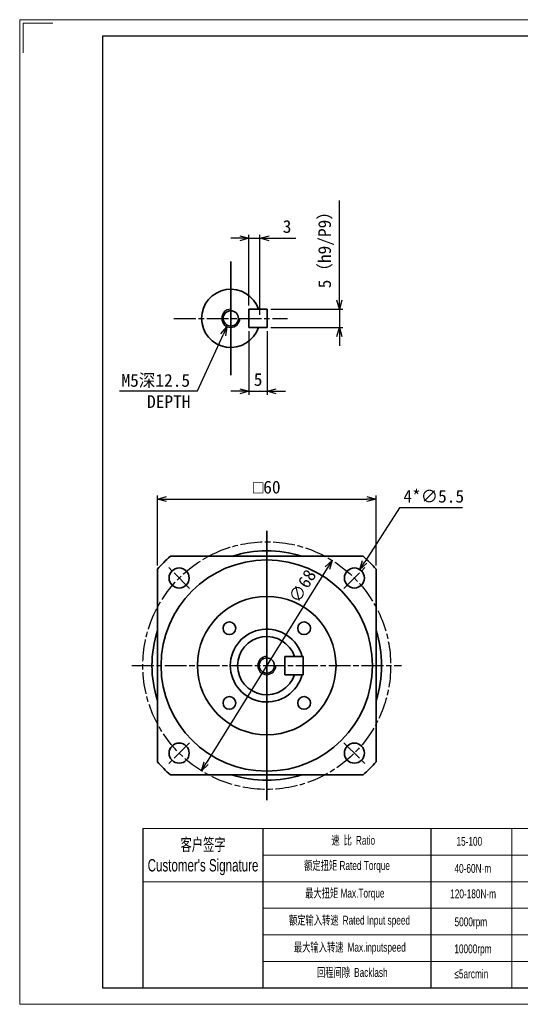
# Model space of a CAD drawing. Header units: millimetres. Extents: x 108 to 491, y 74 to 344.
# Tile 1 of 2: x 108 to 246, y 74 to 344. Entities that reach past the tile are written whole.
import ezdxf

# ---------------------------------------------------------------- set-up
doc = ezdxf.new("R2010")
doc.units = ezdxf.units.MM
doc.linetypes.add('AM_ISO08W050x2', pattern=[9, 6, -0.75, 1.5, -0.75])
doc.layers.add('7标注层', color=4, linetype='Continuous')
for name, color, linetype, lineweight in [('AM_1', 131, 'Continuous', 35), ('AM_4', 3, 'Continuous', 25), ('AM_5', 3, 'Continuous', 25), ('AM_7', 4, 'AM_ISO08W050x2', 25), ('SLD-0', 7, 'Continuous', 18), ('图框_外框线', 7, 'Continuous', 18)]:
    doc.layers.add(name, color=color, linetype=linetype, lineweight=lineweight)
doc.styles.add('标准', font='arial.ttf', dxfattribs={"width": 0.667})
doc.dimstyles.new('AM_JIS$0', dxfattribs={"dimtxt": 3.5, "dimasz": 2.5, "dimexe": 1, "dimexo": 1, "dimgap": 1.5, "dimtad": 3, "dimdec": 3, "dimdsep": 46, "dimtxsty": 'Standard', "dimblk": 'OPEN30', "dimcen": 0, "dimclrd": 256, "dimclre": 256, "dimclrt": 2, "dimadec": 3, "dimazin": 2, "dimtp": 0.1, "dimtm": 0.1, "dimtfac": 0.71, "dimtdec": 3, "dimtmove": 0, "dimatfit": 3, "dimldrblk": 'OPEN30', "dimfxl": 1, "dimlwd": -1, "dimlwe": -1, "dimarcsym": 1})
doc.dimstyles.new('AM_JIS$3', dxfattribs={"dimtxt": 3.5, "dimasz": 2.5, "dimexe": 1, "dimexo": 1, "dimgap": 1.5, "dimtad": 3, "dimtoh": 1, "dimdec": 3, "dimdsep": 46, "dimtxsty": 'Standard', "dimblk": 'OPEN30', "dimcen": 0, "dimclrd": 256, "dimclre": 256, "dimclrt": 2, "dimadec": 3, "dimazin": 2, "dimtp": 0.1, "dimtm": 0.1, "dimtfac": 0.71, "dimtdec": 3, "dimtofl": 0, "dimtmove": 0, "dimatfit": 0, "dimldrblk": 'OPEN30', "dimfxl": 1, "dimlwd": -1, "dimlwe": -1, "dimarcsym": 1})

# ---------------------------------------------------------------- blocks, each defined once
blk = doc.blocks.new('_Open30')
at = {"color": 0, "linetype": 'ByBlock', "lineweight": -2}
for p, q in [((-1, 0.27), (0, 0)), ((0, 0), (-1, -0.27)), ((0, 0), (-1, 0))]:
    blk.add_line(p, q, dxfattribs=at)
blk = doc.blocks.new('*D61')
at = {"layer": 'AM_5', "linetype": 'ByBlock'}
for p, q in [((146.07, 194.09), (146.07, 213.35)), ((148.57, 212.35), (203.57, 212.35)), ((206.07, 194.09), (206.07, 213.35))]:
    blk.add_line(p, q, dxfattribs=at)
at = {"layer": 'Defpoints', "color": 0}
for p in [(206.07, 212.35), (146.07, 193.09), (206.07, 193.09)]:
    blk.add_point(p, dxfattribs=at)
at = {"layer": 'AM_5', "xscale": 2.5, "yscale": 2.5, "zscale": 2.5, "rotation": 180}
blk.add_blockref('_Open30', (146.07, 212.35), dxfattribs=at)
at = {"layer": 'AM_5', "xscale": 2.5, "yscale": 2.5, "zscale": 2.5}
blk.add_blockref('_Open30', (206.07, 212.35), dxfattribs=at)
at = {"layer": 'AM_5', "color": 2, "insert": (176.07, 215.6), "char_height": 3.5, "attachment_point": 5}
blk.add_mtext('{\\Famgdt|c134;o}60', dxfattribs=at)
blk = doc.blocks.new('*D62')
at = {"layer": 'AM_5', "linetype": 'ByBlock'}
for p, q in [((212.5, 209.9), (202.96, 195.08)), ((229.78, 209.9), (212.5, 209.9))]:
    blk.add_line(p, q, dxfattribs=at)
at = {"layer": 'Defpoints', "color": 0}
for p in [(201.6, 192.98), (198.62, 188.36)]:
    blk.add_point(p, dxfattribs=at)
at = {"layer": 'AM_5', "xscale": 2.5, "yscale": 2.5, "zscale": 2.5, "rotation": 237.210598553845}
blk.add_blockref('_Open30', (201.6, 192.98), dxfattribs=at)
at = {"layer": 'AM_5', "color": 2, "insert": (221.89, 213.1), "char_height": 3.5, "attachment_point": 5}
blk.add_mtext('4*∅5.5', dxfattribs=at)
blk = doc.blocks.new('*D63')
at = {"layer": 'AM_5', "linetype": 'ByBlock'}
blk.add_line((192.68, 193.39), (159.46, 139.86), dxfattribs=at)
at = {"layer": 'Defpoints', "color": 0}
for p in [(194, 195.52), (158.14, 137.74)]:
    blk.add_point(p, dxfattribs=at)
at = {"layer": 'AM_5', "xscale": 2.5, "yscale": 2.5, "zscale": 2.5}
for p, rotation in [((194, 195.52), 58.17747372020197), ((158.14, 137.74), 238.177473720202)]:
    blk.add_blockref('_Open30', p, dxfattribs=dict(at, rotation=rotation))
at = {"layer": 'AM_5', "color": 2, "insert": (185.83, 188.44), "char_height": 3.5, "attachment_point": 5, "rotation": 58.1775}
blk.add_mtext('∅68', dxfattribs=at)
blk = doc.blocks.new('*D64')
at = {"layer": 'AM_5', "linetype": 'ByBlock'}
for p, q in [((168.69, 283.94), (166.19, 283.94)), ((171.19, 265.46), (171.19, 284.94)), ((171.19, 283.94), (174.19, 283.94)), ((174.19, 262.96), (174.19, 284.94)), ((176.69, 283.94), (184.09, 283.94))]:
    blk.add_line(p, q, dxfattribs=at)
at = {"layer": 'Defpoints', "color": 0}
for p in [(174.19, 283.94), (171.19, 264.46), (174.19, 261.96)]:
    blk.add_point(p, dxfattribs=at)
at = {"layer": 'AM_5', "xscale": 2.5, "yscale": 2.5, "zscale": 2.5}
blk.add_blockref('_Open30', (171.19, 283.94), dxfattribs=at)
at = {"layer": 'AM_5', "xscale": 2.5, "yscale": 2.5, "zscale": 2.5, "rotation": 180}
blk.add_blockref('_Open30', (174.19, 283.94), dxfattribs=at)
at = {"layer": 'AM_5', "color": 2, "insert": (181.64, 287.15), "char_height": 3.5, "attachment_point": 5}
blk.add_mtext('3', dxfattribs=at)
blk = doc.blocks.new('*D65')
at = {"layer": 'AM_5', "linetype": 'ByBlock'}
for p, q in [((195.99, 266.96), (195.99, 294.35)), ((177.19, 264.46), (196.99, 264.46)), ((195.99, 264.46), (195.99, 259.46)), ((177.19, 259.46), (196.99, 259.46)), ((195.99, 256.96), (195.99, 254.46))]:
    blk.add_line(p, q, dxfattribs=at)
at = {"layer": 'Defpoints', "color": 0}
for p in [(176.19, 264.46), (176.19, 259.46), (195.99, 259.46)]:
    blk.add_point(p, dxfattribs=at)
at = {"layer": 'AM_5', "xscale": 2.5, "yscale": 2.5, "zscale": 2.5}
for p, rotation in [((195.99, 264.46), 270), ((195.99, 259.46), 90)]:
    blk.add_blockref('_Open30', p, dxfattribs=dict(at, rotation=rotation))
at = {"layer": 'AM_5', "color": 2, "insert": (192.36, 281.9), "char_height": 3.5, "attachment_point": 5, "rotation": 90}
blk.add_mtext('5（h9/P9）', dxfattribs=at)
blk = doc.blocks.new('*D66')
at = {"layer": 'AM_5', "linetype": 'ByBlock'}
for p, q in [((157.07, 242.02), (164.11, 257.41)), ((135.65, 242.02), (157.07, 242.02))]:
    blk.add_line(p, q, dxfattribs=at)
at = {"layer": 'Defpoints', "color": 0}
for p in [(167.23, 264.23), (165.15, 259.68)]:
    blk.add_point(p, dxfattribs=at)
at = {"layer": 'AM_5', "xscale": 2.5, "yscale": 2.5, "zscale": 2.5, "rotation": 65.42503652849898}
blk.add_blockref('_Open30', (165.15, 259.68), dxfattribs=at)
at = {"layer": 'AM_5', "color": 2, "insert": (145.61, 242.02), "char_height": 3.5, "attachment_point": 5}
blk.add_mtext('M5深12.5\\P   DEPTH', dxfattribs=at)
blk = doc.blocks.new('*D67')
at = {"layer": 'AM_5', "linetype": 'ByBlock'}
for p, q in [((171.19, 258.46), (171.19, 240.96)), ((176.19, 258.46), (176.19, 240.96)), ((168.69, 241.96), (166.19, 241.96)), ((171.19, 241.96), (176.19, 241.96)), ((178.69, 241.96), (181.19, 241.96))]:
    blk.add_line(p, q, dxfattribs=at)
at = {"layer": 'Defpoints', "color": 0}
for p in [(171.19, 259.46), (176.19, 259.46), (176.19, 241.96)]:
    blk.add_point(p, dxfattribs=at)
at = {"layer": 'AM_5', "xscale": 2.5, "yscale": 2.5, "zscale": 2.5}
blk.add_blockref('_Open30', (171.19, 241.96), dxfattribs=at)
at = {"layer": 'AM_5', "xscale": 2.5, "yscale": 2.5, "zscale": 2.5, "rotation": 180}
blk.add_blockref('_Open30', (176.19, 241.96), dxfattribs=at)
at = {"layer": 'AM_5', "color": 2, "insert": (173.69, 245.15), "char_height": 3.5, "attachment_point": 5}
blk.add_mtext('5', dxfattribs=at)

msp = doc.modelspace()

# ---------------------------------------------------------------- linework, layer by layer
for p, q in [((175.0104, 121.8673), (175.0104, 78.168)), ((221.1362, 121.8673), (221.1362, 78.168))]:
    msp.add_line(p, q)
at = {"layer": '7标注层', "color": 0}
msp.add_line((142.0461, 121.8673), (142.0461, 78.1755), dxfattribs=at)
at = {"layer": 'AM_1'}
for p, q in [((166.1886, 246.3799), (166.1886, 277.5305)), ((171.1886, 264.4552), (171.1886, 259.4552)), ((171.1886, 264.4552), (176.1886, 264.4552)), ((176.1886, 264.4552), (176.1886, 259.4552)), ((176.1886, 259.4552), (171.1886, 259.4552)), ((176.0709, 129.6297), (176.0709, 203.6297)), ((149.6134, 196.6297), (173.4046, 196.6297)), ((173.4046, 196.6297), (176.0709, 196.6297)), ((176.0709, 196.6297), (178.7373, 196.6297)), ((178.7373, 196.6297), (202.5284, 196.6297)), ((146.0709, 169.296), (146.0709, 193.0872)), ((206.0709, 193.0872), (206.0709, 140.1722)), ((146.0709, 166.6297), (146.0709, 169.296)), ((181.0709, 169.1297), (181.0709, 164.1297)), ((181.0709, 169.1297), (186.0709, 169.1297)), ((186.0709, 169.1297), (186.0709, 164.1297)), ((146.0709, 163.9633), (146.0709, 166.6297)), ((206.0709, 166.6297), (206.0709, 163.9633)), ((146.0709, 140.1722), (146.0709, 163.9633)), ((186.0709, 164.1297), (181.0709, 164.1297)), ((173.4046, 136.6297), (149.6134, 136.6297)), ((176.0709, 136.6297), (173.4046, 136.6297)), ((178.7373, 136.6297), (176.0709, 136.6297)), ((202.5284, 136.6297), (178.7373, 136.6297))]:
    msp.add_line(p, q, dxfattribs=at)
for centre, radius in [((166.1886, 261.9552), 2.1), ((176.0709, 166.6297), 29), ((152.0293, 190.6713), 2.75), ((200.1125, 190.6713), 2.75), ((176.0709, 166.6297), 19), ((165.8179, 176.8827), 1.75), ((186.324, 176.8827), 1.75), ((176.0709, 166.6297), 2.1), ((165.8179, 156.3766), 1.75), ((186.324, 156.3766), 1.75), ((152.0293, 142.588), 2.75), ((200.1125, 142.588), 2.75)]:
    msp.add_circle(centre, radius, dxfattribs=at)
for centre, radius, start, end in [((166.1886, 261.9552), 8, 18.209956, 341.790044), ((176.0709, 166.6297), 31.5, 72.338978, 107.75279), ((176.0709, 166.6297), 40, 131.409622, 138.590378), ((176.0709, 166.6297), 40, 41.409622, 48.590378), ((176.0709, 166.6297), 31.5, 162.24721, 197.75279), ((176.0709, 166.6297), 10, 14.477512, 180), ((176.0709, 166.6297), 31.5, 0, 17.75279), ((176.0709, 166.6297), 8, 18.209956, 341.790044), ((176.0709, 166.6297), 10, 180, 345.522488), ((176.0709, 166.6297), 31.5, 342.24721, 0), ((176.0709, 166.6297), 40, 221.409622, 228.590378), ((176.0709, 166.6297), 40, 311.409622, 318.590378), ((176.0709, 166.6297), 31.5, 252.24721, 287.75279)]:
    msp.add_arc(centre, radius, start, end, dxfattribs=at)
at = {"layer": 'AM_4'}
for centre in [(166.1886, 261.9552), (176.0709, 166.6297)]:
    msp.add_arc(centre, 2.5, 90, 0, dxfattribs=at)
at = {"layer": 'AM_7'}
for p, q in [((150.6133, 261.9552), (181.7639, 261.9552)), ((154.89, 187.8106), (149.1685, 193.532)), ((197.2518, 187.8106), (202.9733, 193.532)), ((139.0709, 166.6297), (213.0709, 166.6297)), ((154.89, 145.4488), (149.1685, 139.7273)), ((197.2518, 145.4488), (202.9733, 139.7273))]:
    msp.add_line(p, q, dxfattribs=at)
msp.add_circle((176.0709, 166.6297), 34, dxfattribs=at)
at = {"layer": 'SLD-0'}
msp.add_line((243.3604, 121.8673), (243.3604, 78.1804), dxfattribs=at)
at = {"layer": '图框_外框线'}
for p, q in [((142.0461, 121.8673), (486.0264, 121.8673)), ((175.0104, 114.5773), (368.3344, 114.5773)), ((142.0461, 107.2873), (486.0264, 107.2873)), ((175.0104, 99.9973), (486.0264, 99.9973)), ((175.0104, 92.7073), (486.0264, 92.7073)), ((175.0104, 85.4173), (486.0264, 85.4173))]:
    msp.add_line(p, q, dxfattribs=at)
at = {"layer": '图框_外框线', "color": 3}
msp.add_lwpolyline([(108.2755, 73.6242), (490.5776, 73.6242), (490.5776, 343.9665), (108.2755, 343.9665)], close=True, dxfattribs=at)
msp.add_lwpolyline([(109.1857, 334.864), (109.1857, 343.0562), (117.3779, 343.0562)], dxfattribs=at)
at = {"layer": '图框_外框线', "color": 3, "lineweight": 25}
msp.add_lwpolyline([(131.0316, 78.1755), (486.0264, 78.1755), (486.0264, 339.4153), (131.0316, 339.4153)], close=True, dxfattribs=at)

# ---------------------------------------------------------------- texts
at = {"layer": 'SLD-0', "color": 1, "attachment_point": 2, "style": '标准'}
for s, insert, char_height, width in [("{\\fSimSun|b0|i0|c134|p2;客户签字}\\PCustomer's Signature", (158.585, 119.1699), 3.402, 42.321231), ('{\\fSimSun|b0|i0|c134|p2;速 比 }Ratio', (199.8016, 119.8628), 2.43, 19.855313), ('15-100', (231.648, 119.5825), 2.43, 10.331852), ('{\\fSimSun|b0|i0|c134|p2;额定扭矩} Rated Torque', (198.0935, 112.9499), 2.43, 27.286044), ('40-60N·m', (232.6118, 112.153), 2.43, 10.331852), ('{\\fSimSun|b0|i0|c134|p2;最大扭矩} Max.Torque', (197.4957, 105.3543), 2.43, 31.385702), ('120-180N·m', (232.698, 105.173), 2.43, 12.989877), ('{\\fSimSun|b0|i0|c134|p2;额定输入转速 }Rated Input speed', (198.7768, 97.9294), 2.43, 44.709748), ('5000rpm', (232.0683, 97.4874), 2.43, 10.331852), ('{\\fSimSun|b0|i0|c134|p2;最大输入转速 }Max.inputspeed ', (198.8622, 90.5046), 2.43, 41.122516), ('10000rpm', (232.6482, 90.0676), 2.43, 18.648884), ('{\\fSimSun|b0|i0|c134|p2;回程间隙 }Backlash', (199.5454, 83.5917), 2.43, 19.855313), ('≤5arcmin ', (232.2039, 83.1892), 2.43, 10.331852)]:
    msp.add_mtext(s, dxfattribs=dict(at, insert=insert, char_height=char_height, width=width))

# ---------------------------------------------------------------- dimensions: what is measured, and where the dimension line sits
at = {"layer": 'AM_5'}
dim = msp.add_linear_dim(base=(195.9914, 259.4552), p1=(176.1886, 264.4552), p2=(176.1886, 259.4552), angle=90, text='<>（h9/P9）', dimstyle='AM_JIS$0', override={"dimpost": ''}, dxfattribs=at)
dim.commit()
dim.dimension.update_dxf_attribs({"geometry": '*D65', "text_midpoint": (195.9914, 281.9049), "dimtype": 160})
dim = msp.add_linear_dim(base=(174.1886, 283.9376), p1=(171.1886, 264.4552), p2=(174.1886, 261.9552), dimstyle='AM_JIS$0', dxfattribs=at)
dim.commit()
dim.dimension.update_dxf_attribs({"geometry": '*D64', "text_midpoint": (181.6369, 287.1485)})
for p1, p2, text, override, picture, middle in [((167.2283, 264.2287), (165.1489, 259.6816), '<>深12.5\\X   DEPTH', {"dimpost": 'M<>'}, '*D66', (145.6111, 242.023)), ((198.6233, 188.3595), (201.6018, 192.9831), '4*<>', {"dimpost": ''}, '*D62', (221.8922, 209.9047))]:
    dim = msp.add_diameter_dim_2p(p1=p1, p2=p2, text=text, dimstyle='AM_JIS$3', override=override, dxfattribs=at)
    dim.commit()
    dim.dimension.update_dxf_attribs({"geometry": picture, "text_midpoint": middle, "dimtype": 163})
for base, p1, p2, override, picture, middle in [((176.1886, 241.9552), (171.1886, 259.4552), (176.1886, 259.4552), {"dimpost": ''}, '*D67', (173.6886, 245.1465)), ((206.0709, 212.3507), (146.0709, 193.0872), (206.0709, 193.0872), {"dimpost": '{\\Famgdt|c134;o}<>'}, '*D61', (176.0709, 215.6007))]:
    dim = msp.add_linear_dim(base=base, p1=p1, p2=p2, dimstyle='AM_JIS$0', override=override, dxfattribs=at)
    dim.commit()
    dim.dimension.update_dxf_attribs({"geometry": picture, "text_midpoint": middle})
dim = msp.add_diameter_dim_2p(p1=(158.1431, 137.7404), p2=(193.9988, 195.519), dimstyle='AM_JIS$3', dxfattribs=at)
dim.commit()
dim.dimension.update_dxf_attribs({"geometry": '*D63', "text_midpoint": (188.5551, 186.747), "dimtype": 163})

doc.saveas('drawing.dxf')
